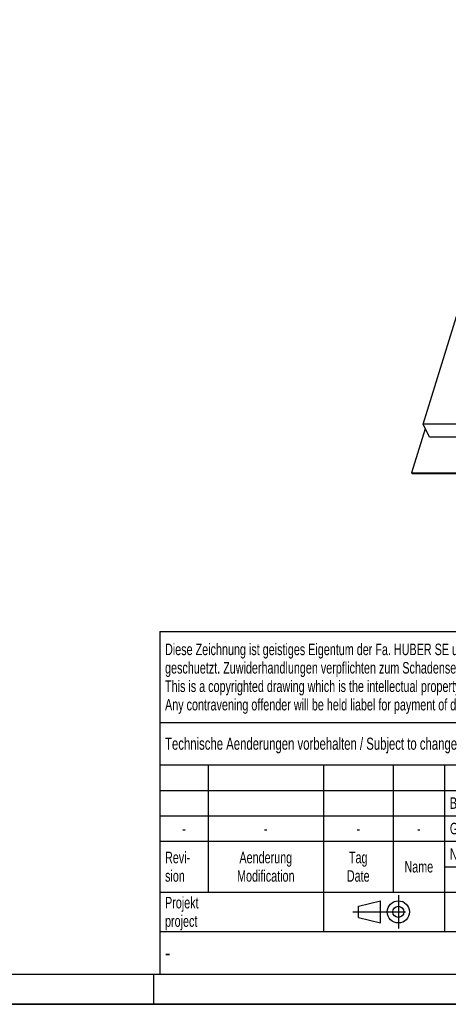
# Model space of a CAD drawing. Header units: millimetres. Extents: x 0 to 4200, y 0 to 2970.
# Tile 6 of 17: x 2079 to 2786, y 0 to 1624. Entities that reach past the tile are written whole.
import ezdxf

# ---------------------------------------------------------------- set-up
doc = ezdxf.new("R2010")
doc.units = ezdxf.units.MM
doc.header["$LTSCALE"] = 231
doc.linetypes.add('CENTER', pattern=[0.6, 0.375, -0.075, 0.075, -0.075])
doc.layers.get('0').update_dxf_attribs({"linetype": 'CONTINUOUS'})
doc.styles.get("Standard").update_dxf_attribs({"font": 'txt', "width": 0.7})
doc.styles.add('TEXTSTYLE_4', font='txt', dxfattribs={"width": 0.8})
doc.styles.add('TEXTSTYLE_5', font='txt')

# ---------------------------------------------------------------- blocks, each defined once
blk = doc.blocks.new('PROJEKTIONSMETHODE_1_BL3', base_point=(2680, 152.5))
at = {"color": 2, "linetype": 'CENTER'}
for p, q in [((2703.8, 180), (2703.8, 125)), ((2628.7, 152.5), (2731.3, 152.5))]:
    blk.add_line(p, q, dxfattribs=at)
at = {"color": 2, "linetype": 'Continuous'}
for p, q in [((2637.8, 161.7), (2674.5, 170.8)), ((2674.5, 134.2), (2674.5, 170.8)), ((2637.8, 143.3), (2637.8, 161.7)), ((2637.8, 143.3), (2674.5, 134.2))]:
    blk.add_line(p, q, dxfattribs=at)
for radius in [18.3, 9.17]:
    blk.add_circle((2703.8, 152.5), radius, dxfattribs=at)
blk = doc.blocks.new('*T14')
at = {"color": 3, "linetype": 'Continuous'}
for p, q in [((0, 0), (1840, 0)), ((0, 0), (0, -565)), ((1200, 0), (1200, -220)), ((1840, 0), (1840, -565)), ((0, -150), (1200, -150)), ((900, -150), (900, -565)), ((0, -220), (1840, -220)), ((80, -220), (80, -430)), ((270, -220), (270, -495)), ((385, -220), (385, -430)), ((470, -220), (470, -495)), ((627, -220), (627, -430)), ((784, -220), (784, -430)), ((0, -262), (900, -262)), ((900, -290), (1840, -290)), ((0, -304), (900, -304)), ((0, -346), (900, -346)), ((900, -360), (1840, -360)), ((470, -388), (900, -388)), ((0, -430), (1840, -430)), ((1200, -430), (1200, -565)), ((1710, -430), (1710, -565)), ((0, -495), (1840, -495)), ((0, -565), (1840, -565))]:
    blk.add_line(p, q, dxfattribs=at)
at = {"color": 2, "linetype": 'Continuous', "line_spacing_factor": 0.96}
for s, insert, char_height, width, attachment_point in [('Diese Zeichnung ist geistiges Eigentum der Fa. HUBER SE und damit urheberrechtlich \\Pgeschuetzt. Zuwiderhandlungen verpflichten zum Schadensersatz.\\PThis is a copyrighted drawing which is the intellectual property of HUBER SE.\\PAny contravening offender will be held liabel for payment of damages.', (8.75, -19.9), 19, 2214.8571, 1), ('Technische Aenderungen vorbehalten / Subject to change', (8.75, -175), 20, 1524.7619, 1), ('ISO 2768-mK', (1050, -175.5), 19, 332.9524, 2), ('Datum/Date', (635.75, -231.5), 19, 292.2381, 1), ('Name', (842, -231.5), 19, 126.6667, 2), ('Schachtabdeckung', (1370, -240), 30, 680, 2), ('Bear./Rev.', (478.75, -273.5), 19, 272.3333, 1), ('19.12.2024', (705.5, -273.5), 19, 273.2381, 2), ('wep', (842, -273.5), 19, 99.5238, 2), ('manhole cover', (1370, -310), 30, 564.2857, 2), ('Gepr./Appr.', (478.75, -315.5), 19, 299.4762, 1), ('||', (842, -315.5), 19, 50.6667, 2), ('-', (40, -315.5), 19, 34.381, 2), ('-', (175, -315.5), 19, 34.381, 2), ('-', (327.5, -315.5), 19, 34.381, 2), ('-', (427.5, -315.5), 19, 34.381, 2), ('Revi-\\Psion', (8.75, -363.3), 19, 138.4286, 1), ('Aenderung\\PModification', (175, -363.3), 19, 303.0952, 2), ('Tag\\PDate', (327.5, -363.3), 19, 117.619, 2), ('Norm. ', (478.75, -357.5), 19, 175.5238, 1), ('Name', (427.5, -378.5), 19, 126.6667, 2), ('SD1.1 G  800x 800 DL', (1370, -380), 30, 917.1429, 2), ('Projekt\\Pproject', (8.75, -437.8), 19, 183.6667, 1), ('Massstab\\Pscale', (908.75, -437.8), 19, 224.381, 1), ('Nummer\\Pnumber', (1208.75, -437.8), 19, 186.381, 1), ('Blatt\\Psheet', (1775, -437.8), 19, 137.5238, 2), ('Simple Model', (685, -453), 19, 328.4286, 2), ('1/1', (1775, -520.5), 19, 79.619, 2), ('1:10', (908.75, -520.5), 19, 94.0952, 1)]:
    blk.add_mtext(s, dxfattribs=dict(at, insert=insert, char_height=char_height, width=width, attachment_point=attachment_point))
for s, insert, char_height, width, attachment_point, style in [('52335828', (1701.25, -510), 40, 586.6667, 3, 'TEXTSTYLE_5'), ('-', (8.75, -517.5), 25, 18.3333, 1, 'TEXTSTYLE_4')]:
    blk.add_mtext(s, dxfattribs=dict(at, insert=insert, char_height=char_height, width=width, attachment_point=attachment_point, style=style))

msp = doc.modelspace()

# ---------------------------------------------------------------- linework, layer by layer
at = {"color": 7, "linetype": 'Continuous'}
for p, q in [((2744.488, 957.083), (2950.728, 1624.478)), ((2748.15, 949.62), (2725.641, 876.779)), ((2754.859, 935.948), (2744.488, 957.083)), ((3529.232, 957.083), (2744.488, 957.083)), ((3539.603, 935.948), (2754.859, 935.948)), ((2725.641, 876.779), (2726.251, 875.536)), ((2725.641, 876.779), (3573.017, 876.779)), ((2726.251, 875.536), (3573.627, 875.536)), ((0, 0), (4200, 0))]:
    msp.add_line(p, q, dxfattribs=at)
at = {"color": 5, "linetype": 'Continuous'}
msp.add_line((50, 50), (4150, 50), dxfattribs=at)
at = {"color": 3, "linetype": 'Continuous'}
for p, q in [((2300, 0), (2300, 50)), ((4200, 0), (0, 0))]:
    msp.add_line(p, q, dxfattribs=at)

# ---------------------------------------------------------------- block references
msp.add_blockref('*T14', (2310, 615))
at = {"color": 2, "linetype": 'Continuous'}
msp.add_blockref('PROJEKTIONSMETHODE_1_BL3', (2680, 152.5), dxfattribs=at)

doc.saveas('drawing.dxf')
